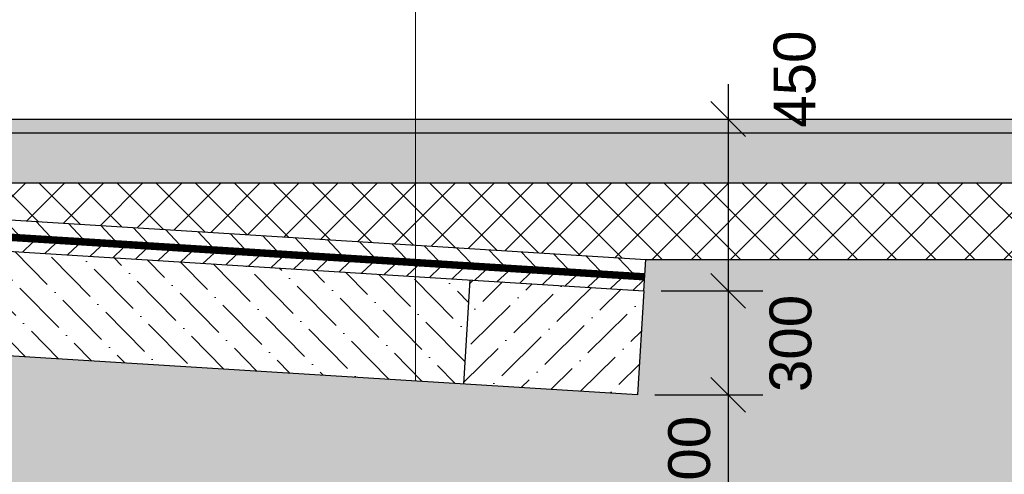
# Model space of a CAD drawing. Extents: x 341 to 3230, y 867 to 1366.
# Tile 11 of 26: x 486 to 543, y 1285 to 1311. Entities that reach past the tile are written whole.
import ezdxf

# ---------------------------------------------------------------- set-up
doc = ezdxf.new("R2010")
doc.units = 0
doc.linetypes.add('DIMA_JD', pattern=[16, 8, -8])
doc.layers.get('0').update_dxf_attribs({"linetype": 'CONTINUOUS'})
doc.layers.get('Defpoints').update_dxf_attribs({"linetype": 'CONTINUOUS'})
for name, color, linetype, lineweight in [('0.09mm', 2, 'CONTINUOUS', 9), ('0.13mm', 140, 'CONTINUOUS', 13), ('0.25mm', 1, 'CONTINUOUS', 25)]:
    doc.layers.add(name, color=color, linetype=linetype, lineweight=lineweight)
doc.styles.add('ARIAL', font='arial.ttf')
doc.dimstyles.new('MD_e50', dxfattribs={"dimtxt": 2.4, "dimasz": 2, "dimexe": 2, "dimexo": 1, "dimgap": 1, "dimtad": 1, "dimdec": 4, "dimlfac": 50, "dimdsep": 46, "dimtxsty": 'ARIAL', "dimblk1": 'OBLIQUE', "dimblk2": 'OBLIQUE', "dimsah": 1, "dimcen": 2.5, "dimdle": 2, "dimadec": 0, "dimazin": 0, "dimtfac": 1, "dimtdec": 4, "dimtmove": 2, "dimatfit": 3, "dimldrblk": 'OBLIQUE', "dimfxl": 2, "dimtolj": 1, "dimtzin": 0, "dimarcsym": 0})

# ---------------------------------------------------------------- blocks, each defined once
blk = doc.blocks.new('_OBLIQUE')
at = {"color": 0, "linetype": 'ByBlock'}
blk.add_line((-0.5, -0.5), (0.5, 0.5), dxfattribs=at)
blk = doc.blocks.new('*D259')
at = {"layer": '0.09mm', "color": 0, "lineweight": -2, "transparency": 16777216}
for p, q in [((526.826, 1307.153), (526.826, 1293.278)), ((522.986, 1305.153), (528.826, 1305.153)), ((522.986, 1295.278), (528.826, 1295.278))]:
    blk.add_line(p, q, dxfattribs=at)
at = {"layer": 'Defpoints', "color": 0, "transparency": 16777216}
for p in [(521.986, 1305.153), (521.986, 1295.278), (526.826, 1295.278)]:
    blk.add_point(p, dxfattribs=at)
at = {"layer": '0.09mm', "color": 0, "lineweight": -2, "transparency": 16777216, "xscale": 2, "yscale": 2, "zscale": 2}
for p, rotation in [((526.826, 1305.153), 90), ((526.826, 1295.278), 270)]:
    blk.add_blockref('_OBLIQUE', p, dxfattribs=dict(at, rotation=rotation))
at = {"layer": '0.09mm', "color": 0, "transparency": 16777216, "insert": (530.654, 1307.444), "char_height": 2.4, "attachment_point": 5, "rotation": 90, "style": 'ARIAL'}
blk.add_mtext('\\A1;450', dxfattribs=at)
blk = doc.blocks.new('*D260')
at = {"layer": '0.09mm', "color": 0, "lineweight": -2, "transparency": 16777216}
for p, q in [((526.826, 1297.278), (526.826, 1287.29)), ((522.986, 1295.278), (528.826, 1295.278)), ((522.613, 1289.29), (528.826, 1289.29))]:
    blk.add_line(p, q, dxfattribs=at)
at = {"layer": 'Defpoints', "color": 0, "transparency": 16777216}
for p in [(521.986, 1295.278), (521.613, 1289.29), (526.826, 1289.29)]:
    blk.add_point(p, dxfattribs=at)
at = {"layer": '0.09mm', "color": 0, "lineweight": -2, "transparency": 16777216, "xscale": 2, "yscale": 2, "zscale": 2}
for p, rotation in [((526.826, 1295.278), 90), ((526.826, 1289.29), 270)]:
    blk.add_blockref('_OBLIQUE', p, dxfattribs=dict(at, rotation=rotation))
at = {"layer": '0.09mm', "color": 0, "transparency": 16777216, "insert": (530.425, 1292.247), "char_height": 2.4, "attachment_point": 5, "rotation": 90, "style": 'ARIAL'}
blk.add_mtext('\\A1;300', dxfattribs=at)
blk = doc.blocks.new('*D261')
at = {"layer": '0.09mm', "color": 0, "lineweight": -2, "transparency": 16777216}
for p, q in [((526.826, 1291.29), (526.826, 1279.29)), ((522.613, 1289.29), (528.826, 1289.29)), ((521.395, 1281.29), (528.826, 1281.29))]:
    blk.add_line(p, q, dxfattribs=at)
at = {"layer": 'Defpoints', "color": 0, "transparency": 16777216}
for p in [(521.613, 1289.29), (520.395, 1281.29), (526.826, 1281.29)]:
    blk.add_point(p, dxfattribs=at)
at = {"layer": '0.09mm', "color": 0, "lineweight": -2, "transparency": 16777216, "xscale": 2, "yscale": 2, "zscale": 2}
for p, rotation in [((526.826, 1289.29), 90), ((526.826, 1281.29), 270)]:
    blk.add_blockref('_OBLIQUE', p, dxfattribs=dict(at, rotation=rotation))
at = {"layer": '0.09mm', "color": 0, "transparency": 16777216, "insert": (524.601, 1285.29), "char_height": 2.4, "attachment_point": 5, "rotation": 90, "style": 'ARIAL'}
blk.add_mtext('\\A1;400', dxfattribs=at)

msp = doc.modelspace()

# ---------------------------------------------------------------- hatches: boundary and pattern name
at = {"lineweight": 9}
h = msp.add_hatch(color=253, dxfattribs=at)
h.dxf.hatch_style = 2
h.paths.add_polyline_path([(437.123418, 1304.3532213), (436.1410894, 1304.3532213), (435.7647551, 1304.3532213), (440.7647551, 1304.3532213), (440.7647551, 1302.0778369), (442.2525536, 1302.0494929), (479.5975059, 1299.7226111), (481.4631967, 1301.4778369), (620.9587453, 1301.4778369), (620.9587453, 1304.3532213)])
h.paths.add_polyline_path([(435.7647551, 1305.1532213), (435.7647551, 1304.3532213), (620.9587453, 1304.3532213), (620.9587453, 1305.1532213)])
at = {"lineweight": 5}
h = msp.add_hatch(dxfattribs=at)
h.set_pattern_fill('ANSI31,_I', color=256, scale=0.4, angle=88.43252301, style=2)
h.set_pattern_definition([(133.43252, (142.2347, 1015.0858), (-0.9222544, -0.8731248), [])])
h.paths.add_polyline_path([(522.047964, 1296.276065), (522.0977138, 1297.0745166), (442.2525536, 1302.0494929), (442.2028038, 1301.2510413)])
h = msp.add_hatch(dxfattribs=at)
h.set_pattern_fill('ANSI37,_O', color=250, scale=0.5)
h.set_pattern_definition([(45, (639.4977, -132.7456), (-1.122532, 1.122532), []), (135, (639.4977, -132.7456), (-1.122532, -1.122532), [])])
h.paths.add_polyline_path([(481.4631967, 1301.4778369), (479.7014917, 1299.7161319), (522.0977138, 1297.0745166), (620.9587453, 1297.0745166), (620.9587453, 1301.4778369)])
h = msp.add_hatch(dxfattribs=at)
h.set_pattern_fill('ANSI31,_I', color=256, scale=0.3, angle=-1.56747699, style=2)
h.set_pattern_definition([(43.43252, (142.2347, 1015.0858), (-0.6548436, 0.6916908), [])])
h.paths.add_polyline_path([(521.9857768, 1295.2780005), (522.0230891, 1295.8768392), (442.1779289, 1300.8518155), (442.1406166, 1300.2529767)])
h = msp.add_hatch(dxfattribs=at)
h.set_pattern_fill('ANSI36,_I', color=256, scale=0.4, angle=89.59134881, style=2)
h.set_pattern_definition([(134.59135, (44.5765, -174.2272), (-2.4647039, 0.6911157), [3.175, -0.635, 0, -0.635])])
h.paths.add_polyline_path([(511.6320086, 1289.9114855), (512.0051318, 1295.8998725), (442.1406166, 1300.2529767), (441.7674934, 1294.2645897)])
h = msp.add_hatch(dxfattribs=at)
h.set_pattern_fill('AR-CONC', color=256, scale=0.025, style=0)
h.set_pattern_definition([(50, (639.4977, -132.7456), (4.554617, -0.398477), [0.47625, -5.23875]), (355, (639.4977, -132.7456), (-0.881086, 4.776421), [0.381, -4.191015]), (100.45144, (639.8772, -132.779), (3.673531, 4.377944), [0.40475, -4.452256]), (46.1842, (639.4977, -131.4756), (6.776976, -1.051058), [0.714375, -7.858125]), (96.63556, (640.0624, -131.563), (5.935103, 6.185653), [0.607126, -6.67839]), (351.18415, (639.498, -131.4756), (5.935103, 6.185653), [0.5715, -6.286493]), (21, (640.1327, -131.793), (3.79036, -2.55663), [0.47625, -5.23875]), (326, (640.1327, -131.793), (1.54505, 4.604699), [0.381, -4.191]), (71.45144, (640.4486, -132.006), (5.33541, 2.048069), [0.40475, -4.452248]), (37.5, (639.4977, -132.7456), (0.077215, 2.113876), [0, -4.1402, 0, -4.2545, 0, -4.206875]), (7.5, (639.4977, -132.7456), (1.6704916, 2.5045144), [0, -2.4257, 0, -4.04495, 0, -1.603375]), (327.5, (638.0816, -132.7456), (3.3897649, -0.1432186), [0, -1.5875, 0, -4.953, 0, -6.57225]), (317.5, (637.4466, -132.7456), (3.7032295, 0.635662), [0, -2.06375, 0, -3.2893, 0, -4.66725])])
h.paths.add_polyline_path([(585.251518, 1281.2896135), (600.4996728, 1297.0745166), (522.0977138, 1297.0745166), (521.6126536, 1289.2896135), (446.7647551, 1293.9532213), (446.7647551, 1286.0778369), (441.9765317, 1281.2896135)])
h = msp.add_hatch(dxfattribs=at)
h.set_pattern_fill('ANSI36,_I', color=256, scale=0.4, angle=-0.40865119, style=2)
h.set_pattern_definition([(44.59135, (34.5958, -173.6054), (0.6911157, 2.4647039), [3.175, -0.635, 0, -0.635])])
h.paths.add_polyline_path([(521.6126536, 1289.2896135), (521.9857768, 1295.2780005), (512.0051318, 1295.8998725), (511.6320086, 1289.9114855)])

# ---------------------------------------------------------------- linework, layer by layer
at = {"linetype": 'DIMA_JD', "lineweight": 9, "ltscale": 0.7, "const_width": 0.4}
msp.add_lwpolyline([(442.1903664, 1301.0514284), (522.0355266, 1296.0764521)], dxfattribs=at)
at = {"layer": '0.09mm'}
msp.add_lwpolyline([(508.8608662, 1290.0841493), (508.8608662, 1361.8926547)], dxfattribs=at)
at = {"layer": '0.13mm'}
for points in [[(442.2028038, 1301.2510413), (522.047964, 1296.276065)], [(442.1779289, 1300.8518155), (522.0230891, 1295.8768392)]]:
    msp.add_lwpolyline(points, dxfattribs=at)
at = {"layer": '0.25mm'}
for p, q in [((442.1406166, 1300.2529767), (521.9857768, 1295.2780005)), ((511.6320086, 1289.9114855), (512.0051318, 1295.8998725)), ((521.9857768, 1295.2780005), (521.6126536, 1289.2896135)), ((521.6126536, 1289.2896135), (441.7674934, 1294.2645897))]:
    msp.add_line(p, q, dxfattribs=at)
for points in [[(435.7647551, 1305.1532213), (620.9587453, 1305.1532213)], [(435.7647551, 1304.3532213), (620.9587453, 1304.3532213)], [(442.2525536, 1302.0494929), (522.0977138, 1297.0745166)], [(481.4631967, 1301.4778369), (620.9587453, 1301.4778369)], [(521.9857768, 1295.2780005), (522.0977138, 1297.0745166)], [(522.0977138, 1297.0745166), (620.9587453, 1297.0745166)]]:
    msp.add_lwpolyline(points, dxfattribs=at)

# ---------------------------------------------------------------- dimensions: what is measured, and where the dimension line sits
at = {"layer": '0.09mm'}
for base, p1, p2, text, picture, middle in [((526.8264909, 1295.2780005), (521.9857666, 1305.1532213), (521.9857768, 1295.2780005), '450', '*D259', (530.6542281, 1307.4435362)), ((526.8264909, 1289.2896135), (521.9857768, 1295.2780005), (521.6126536, 1289.2896135), '300', '*D260', (530.4245373, 1292.2469314))]:
    dim = msp.add_linear_dim(base=base, p1=p1, p2=p2, angle=90, text=text, dimstyle='MD_e50', override={"dimdec": 0}, dxfattribs=at)
    dim.commit()
    dim.dimension.update_dxf_attribs({"geometry": picture, "text_midpoint": middle, "dimtype": 160})
dim = msp.add_linear_dim(base=(526.8264909, 1281.2896135), p1=(521.6126536, 1289.2896135), p2=(520.3949034, 1281.2896135), angle=90, dimstyle='MD_e50', override={"dimdec": 0}, dxfattribs=at)
dim.commit()
dim.dimension.update_dxf_attribs({"geometry": '*D261', "text_midpoint": (524.6011158, 1285.2896135)})

doc.saveas('drawing.dxf')
